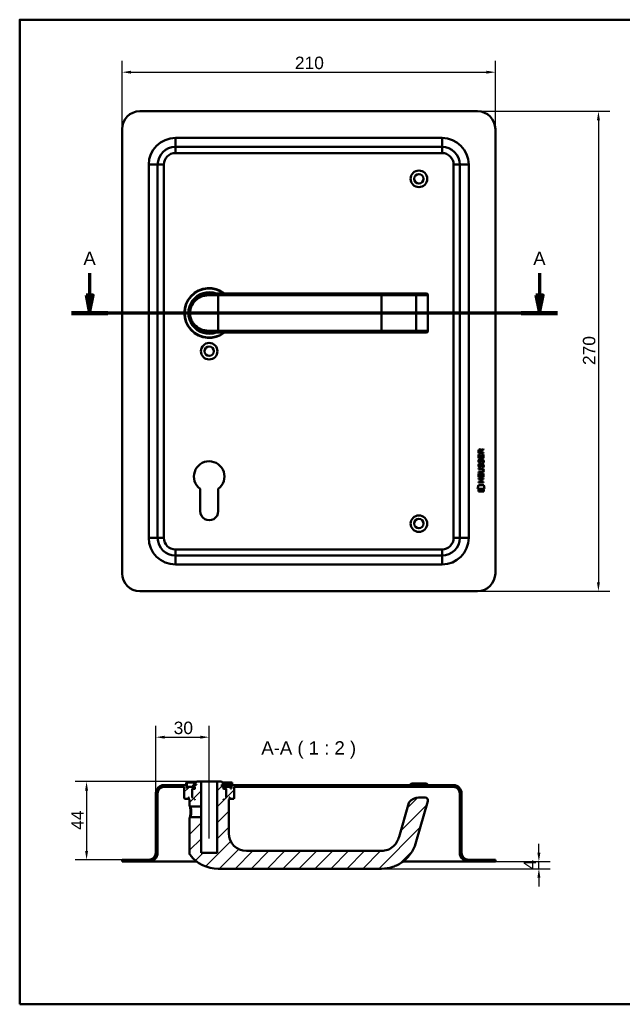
# Model space of a CAD drawing. Header units: millimetres. Extents: x 20 to 833, y 20 to 574.
# Tile 1 of 4: x 20 to 359, y 20 to 574. Entities that reach past the tile are written whole.
import ezdxf

# ---------------------------------------------------------------- set-up
doc = ezdxf.new("R2010")
doc.units = ezdxf.units.MM
doc.header["$LTSCALE"] = 2
for name, color, linetype, lineweight in [('Bemaßungen(DIN)', 7, 'Continuous', 25), ('Mittellinie(DIN)', 7, 'Continuous', 25), ('Schnittansichtslinien(DIN)', 7, 'Continuous', 70), ('Sichtbare Kanten(DIN)', 7, 'Continuous', 50), ('Sichtbare tangentiale Kanten(DIN)', 7, 'Continuous', 50), ('Skizziergeometrie(DIN)', 7, 'Continuous', 50), ('Symbole(DIN)', 7, 'Continuous', 25)]:
    doc.layers.add(name, color=color, linetype=linetype, lineweight=lineweight)
doc.layers.add('Schraffur', color=179, linetype='Continuous', lineweight=9, true_color=0x1e1e47)
doc.styles.add('Aktuell-DINGroßer Text', font='arial.ttf')
doc.styles.add('STANDARD-DIN~0', font='arial.ttf')
doc.dimstyles.new('CAD-LAN', dxfattribs={"dimscale": 2, "dimtxt": 3.5, "dimasz": 2.5, "dimexe": 3.175, "dimexo": 0, "dimgap": 0.8, "dimtad": 1, "dimrnd": 1e-08, "dimtxsty": 'STANDARD-DIN~0', "dimcen": 0.09, "dimdle": 10, "dimclrd": 250, "dimclre": 250, "dimclrt": 250, "dimadec": 0, "dimazin": 2, "dimtfac": 1, "dimtmove": 0, "dimatfit": 3, "dimfxl": 1, "dimtolj": 1, "dimtzin": 0, "dimlwd": 25, "dimlwe": 25, "dimarcsym": 0})

# ---------------------------------------------------------------- blocks, each defined once
blk = doc.blocks.new('Ränder Standardrahmen')
at = {"layer": 'Skizziergeometrie(DIN)', "flags": 128}
blk.add_lwpolyline([(10, 10), (10, 287), (410, 287), (410, 10), (10, 10)], dxfattribs=at)
blk = doc.blocks.new('*D20')
at = {"layer": 'Bemaßungen(DIN)', "color": 250, "linetype": 'Continuous', "lineweight": 25, "true_color": 0x3f3f3f, "transparency": 16777216}
for p, q in [((77.63, 512.46), (77.63, 550.81)), ((287.63, 512.46), (287.63, 550.81)), ((82.63, 544.46), (282.63, 544.46))]:
    blk.add_line(p, q, dxfattribs=at)
at = {"layer": 'Bemaßungen(DIN)', "color": 250, "linetype": 'Continuous', "true_color": 0x3f3f3f, "transparency": 16777216}
for points in [[(82.63, 545.29), (82.63, 543.63), (77.63, 544.46)], [(282.63, 545.29), (282.63, 543.63), (287.63, 544.46)]]:
    blk.add_solid(points, dxfattribs=at)
at = {"layer": 'Defpoints', "color": 0, "linetype": 'Continuous', "transparency": 16777216}
for p in [(287.63, 544.46), (77.63, 512.46), (287.63, 512.46)]:
    blk.add_point(p, dxfattribs=at)
at = {"layer": 'Bemaßungen(DIN)', "color": 250, "linetype": 'Continuous', "lineweight": 25, "true_color": 0x3f3f3f, "transparency": 16777216, "insert": (174.84, 553.21), "char_height": 7, "attachment_point": 1, "style": 'STANDARD-DIN~0'}
blk.add_mtext('\\A1;210', dxfattribs=at)
blk = doc.blocks.new('*D21')
at = {"layer": 'Bemaßungen(DIN)', "color": 250, "linetype": 'Continuous', "lineweight": 25, "true_color": 0x3f3f3f, "transparency": 16777216}
for p, q in [((277.63, 522.46), (351.98, 522.46)), ((345.63, 517.46), (345.63, 257.46)), ((277.63, 252.46), (351.98, 252.46))]:
    blk.add_line(p, q, dxfattribs=at)
at = {"layer": 'Bemaßungen(DIN)', "color": 250, "linetype": 'Continuous', "true_color": 0x3f3f3f, "transparency": 16777216}
for points in [[(344.79, 517.46), (346.46, 517.46), (345.63, 522.46)], [(344.79, 257.46), (346.46, 257.46), (345.63, 252.46)]]:
    blk.add_solid(points, dxfattribs=at)
at = {"layer": 'Defpoints', "color": 0, "linetype": 'Continuous', "transparency": 16777216}
for p in [(277.63, 522.46), (277.63, 252.46), (345.63, 252.46)]:
    blk.add_point(p, dxfattribs=at)
at = {"layer": 'Bemaßungen(DIN)', "color": 250, "linetype": 'Continuous', "lineweight": 25, "true_color": 0x3f3f3f, "transparency": 16777216, "insert": (336.88, 379.68), "char_height": 7, "attachment_point": 1, "rotation": 90, "style": 'STANDARD-DIN~0'}
blk.add_mtext('\\A1;270', dxfattribs=at)
blk = doc.blocks.new('2DTransSchnitt0')
at = {"layer": 'Schnittansichtslinien(DIN)', "linetype": 'Continuous'}
for p, q in [((29.67, 215.71), (29.67, 209.48)), ((156.22, 215.71), (156.22, 209.48)), ((28.67, 209.48), (29.67, 204.48)), ((30.67, 209.48), (28.67, 209.48)), ((29.67, 209.48), (29.67, 204.48)), ((29.67, 204.48), (30.67, 209.48)), ((155.22, 209.48), (156.22, 204.48)), ((157.22, 209.48), (155.22, 209.48)), ((156.22, 209.48), (156.22, 204.48)), ((156.22, 204.48), (157.22, 209.48)), ((161.33, 204.48), (24.56, 204.48))]:
    blk.add_line(p, q, dxfattribs=at)
at = {"layer": 'Schnittansichtslinien(DIN)', "linetype": 'Continuous', "lineweight": 140}
for p, q in [((34.78, 204.48), (24.56, 204.48)), ((161.33, 204.48), (151.11, 204.48))]:
    blk.add_line(p, q, dxfattribs=at)
at = {"layer": 'Schnittansichtslinien(DIN)', "linetype": 'Continuous', "flags": 128}
for points in [[(28.67, 209.48), (29.67, 204.48), (30.67, 209.48), (28.67, 209.48)], [(155.22, 209.48), (156.22, 204.48), (157.22, 209.48), (155.22, 209.48)]]:
    blk.add_lwpolyline(points, dxfattribs=at)
at = {"layer": 'Schnittansichtslinien(DIN)'}
for points in [[(28.67, 209.48), (29.67, 204.48), (30.67, 209.48), (28.67, 209.48)], [(155.22, 209.48), (156.22, 204.48), (157.22, 209.48), (155.22, 209.48)]]:
    blk.add_solid(points, dxfattribs=at)
at = {"layer": 'Schnittansichtslinien(DIN)', "char_height": 3.73, "attachment_point": 7, "style": 'Aktuell-DINGroßer Text'}
for insert in [(27.92, 217.98), (154.47, 217.98)]:
    blk.add_mtext('A', dxfattribs=dict(at, insert=insert))
blk = doc.blocks.new('*D23')
at = {"layer": 'Bemaßungen(DIN)', "color": 250, "linetype": 'Continuous', "lineweight": 25, "true_color": 0x3f3f3f, "transparency": 16777216}
for p, q in [((96.63, 138.8), (96.63, 176.65)), ((126.63, 150.3), (126.63, 176.65)), ((101.63, 170.3), (121.63, 170.3))]:
    blk.add_line(p, q, dxfattribs=at)
at = {"layer": 'Bemaßungen(DIN)', "color": 250, "linetype": 'Continuous', "true_color": 0x3f3f3f, "transparency": 16777216}
for points in [[(101.63, 171.14), (101.63, 169.47), (96.63, 170.3)], [(121.63, 171.14), (121.63, 169.47), (126.63, 170.3)]]:
    blk.add_solid(points, dxfattribs=at)
at = {"layer": 'Defpoints', "color": 0, "linetype": 'Continuous', "transparency": 16777216}
for p in [(126.63, 170.3), (126.63, 150.3), (96.63, 138.8)]:
    blk.add_point(p, dxfattribs=at)
at = {"layer": 'Bemaßungen(DIN)', "color": 250, "linetype": 'Continuous', "lineweight": 25, "true_color": 0x3f3f3f, "transparency": 16777216, "insert": (106.63, 179.05), "char_height": 7, "attachment_point": 1, "style": 'STANDARD-DIN~0'}
blk.add_mtext('\\A1;30', dxfattribs=at)
blk = doc.blocks.new('*D24')
at = {"layer": 'Bemaßungen(DIN)', "color": 250, "linetype": 'Continuous', "lineweight": 25, "true_color": 0x3f3f3f, "transparency": 16777216}
for p, q in [((119.63, 145.3), (51.28, 145.3)), ((57.63, 140.3), (57.63, 106.3)), ((77.63, 101.3), (51.28, 101.3))]:
    blk.add_line(p, q, dxfattribs=at)
at = {"layer": 'Bemaßungen(DIN)', "color": 250, "linetype": 'Continuous', "true_color": 0x3f3f3f, "transparency": 16777216}
for points in [[(56.79, 140.3), (58.46, 140.3), (57.63, 145.3)], [(56.79, 106.3), (58.46, 106.3), (57.63, 101.3)]]:
    blk.add_solid(points, dxfattribs=at)
at = {"layer": 'Defpoints', "color": 0, "linetype": 'Continuous', "transparency": 16777216}
for p in [(119.63, 145.3), (57.63, 101.3), (77.63, 101.3)]:
    blk.add_point(p, dxfattribs=at)
at = {"layer": 'Bemaßungen(DIN)', "color": 250, "linetype": 'Continuous', "lineweight": 25, "true_color": 0x3f3f3f, "transparency": 16777216, "insert": (49.03, 118.16), "char_height": 7, "attachment_point": 1, "rotation": 90, "style": 'STANDARD-DIN~0'}
blk.add_mtext('\\A1;44', dxfattribs=at)
blk = doc.blocks.new('*D25')
at = {"layer": 'Bemaßungen(DIN)', "color": 250, "linetype": 'Continuous', "lineweight": 25, "true_color": 0x3f3f3f, "transparency": 16777216}
for p, q in [((312.13, 105.3), (312.13, 110.3)), ((287.63, 100.3), (318.48, 100.3)), ((312.13, 96.3), (312.13, 100.3)), ((223.63, 96.3), (318.48, 96.3)), ((312.13, 91.3), (312.13, 86.3))]:
    blk.add_line(p, q, dxfattribs=at)
at = {"layer": 'Bemaßungen(DIN)', "color": 250, "linetype": 'Continuous', "true_color": 0x3f3f3f, "transparency": 16777216}
for points in [[(311.29, 105.3), (312.96, 105.3), (312.13, 100.3)], [(311.29, 91.3), (312.96, 91.3), (312.13, 96.3)]]:
    blk.add_solid(points, dxfattribs=at)
at = {"layer": 'Defpoints', "color": 0, "linetype": 'Continuous', "transparency": 16777216}
for p in [(287.63, 100.3), (312.13, 100.3), (223.63, 96.3)]:
    blk.add_point(p, dxfattribs=at)
at = {"layer": 'Bemaßungen(DIN)', "color": 250, "linetype": 'Continuous', "lineweight": 25, "true_color": 0x3f3f3f, "transparency": 16777216, "insert": (303.53, 95.88), "char_height": 7, "attachment_point": 1, "rotation": 90, "style": 'STANDARD-DIN~0'}
blk.add_mtext('\\A1;4', dxfattribs=at)

msp = doc.modelspace()

# ---------------------------------------------------------------- hatches: boundary and pattern name
at = {"layer": 'Schraffur'}
h = msp.add_hatch(dxfattribs=at)
h.set_pattern_fill('ANSI31', color=256, scale=50.8, style=0)
h.set_pattern_definition([(45, (0, 0), (-4.49013, 4.49013), [])])
edge = h.paths.add_edge_path()
edge.add_spline(control_points=[(115.997, 125.302), (115.935, 125.242), (115.873, 125.182), (115.749, 125.062), (115.687, 125.002), (115.625, 124.942)], knot_values=[-0.0518022, -0.0518022, -0.0518022, -0.0518022, -0.0259877, -0.0259877, 0, 0, 0, 0], degree=3, periodic=0)
edge.add_line((115.625, 124.942), (115.625, 104.642))
edge.add_spline(control_points=[(115.625, 104.642), (115.624, 104.559), (115.634, 104.445), (115.714, 104.214), (115.767, 104.116), (115.834, 104.028)], knot_values=[-0.0734722, -0.0734722, -0.0734722, -0.0734722, -0.033046, -0.033046, 0, 0, 0, 0], degree=3, periodic=0)
edge.add_ellipse((131.625, 116.302), major_axis=(-15.791, -12.274), ratio=1, start_angle=0, end_angle=52.14325)
edge.add_line((131.625, 96.302), (223.625, 96.302))
edge.add_spline(control_points=[(223.625, 96.302), (225.74, 96.302), (227.852, 96.646), (231.872, 97.964), (233.767, 98.935), (237.756, 101.87), (239.49, 103.891), (242.106, 108.223), (242.613, 109.961), (243.064, 111.534)], knot_values=[-1.628273, -1.628273, -1.628273, -1.628273, -1.286858, -1.286858, -0.9452926, -0.9452926, -0.491057, -0.491057, 0, 0, 0, 0], degree=3, periodic=0)
edge.add_line((243.064, 111.534), (249.617, 134.389))
edge.add_ellipse((248.176, 134.802), major_axis=(1.442, -0.413), ratio=1, start_angle=0, end_angle=106)
edge.add_line((248.176, 136.302), (244.472, 136.302))
edge.add_ellipse((244.472, 129.302), major_axis=(0, 7), ratio=1, start_angle=0, end_angle=48.30264)
edge.add_ellipse((240.365, 132.961), major_axis=(-1.12, 0.998), ratio=1, start_angle=0, end_angle=25.69736)
edge.add_line((238.924, 133.374), (233.451, 114.291))
edge.add_spline(control_points=[(233.451, 114.291), (233.167, 113.298), (232.792, 112.323), (231.973, 110.884), (231.377, 109.951), (229.431, 108.146), (228.349, 107.451), (225.943, 106.496), (224.717, 106.302), (223.625, 106.302)], knot_values=[-1.5570511, -1.5570511, -1.5570511, -1.5570511, -0.9847975, -0.9847975, -0.6392632, -0.6392632, -0.3276597, -0.3276597, 0, 0, 0, 0], degree=3, periodic=0)
edge.add_line((223.625, 106.302), (147.625, 106.302))
edge.add_ellipse((147.625, 116.302), major_axis=(0, -10), ratio=1, start_angle=270, end_angle=360, ccw=False)
edge.add_line((137.625, 116.302), (137.625, 135.302))
edge.add_line((137.625, 135.302), (137.925, 135.302))
edge.add_line((137.925, 135.302), (138.125, 135.502))
edge.add_line((138.125, 135.502), (138.125, 136.102))
edge.add_line((138.125, 136.102), (137.925, 136.302))
edge.add_line((137.925, 136.302), (138.225, 136.302))
edge.add_line((138.225, 136.302), (138.225, 135.802))
edge.add_line((138.225, 135.802), (138.325, 135.702))
edge.add_line((138.325, 135.702), (140.425, 135.702))
edge.add_line((140.425, 135.702), (140.625, 135.902))
edge.add_line((140.625, 135.902), (140.625, 142.302))
edge.add_line((140.625, 142.302), (264.125, 142.302))
edge.add_ellipse((264.125, 138.802), major_axis=(0, 3.5), ratio=1, start_angle=270, end_angle=360, ccw=False)
edge.add_line((267.625, 138.802), (267.625, 105.302))
edge.add_ellipse((272.625, 105.302), major_axis=(-5, 0), ratio=1, start_angle=0, end_angle=90)
edge.add_line((272.625, 100.302), (287.625, 100.302))
edge.add_line((287.625, 100.302), (287.625, 101.302))
edge.add_line((287.625, 101.302), (272.625, 101.302))
edge.add_ellipse((272.625, 105.302), major_axis=(0, -4), ratio=1, start_angle=270, end_angle=360, ccw=False)
edge.add_line((268.625, 105.302), (268.625, 138.802))
edge.add_ellipse((264.125, 138.802), major_axis=(4.5, 0), ratio=1, start_angle=0, end_angle=90)
edge.add_line((264.125, 143.302), (139.625, 143.302))
edge.add_line((139.625, 143.302), (139.625, 144.802))
edge.add_line((139.625, 144.802), (139.125, 144.802))
edge.add_line((139.125, 144.802), (139.125, 141.502))
edge.add_line((139.125, 141.502), (138.625, 141.502))
edge.add_line((138.625, 141.502), (138.625, 142.302))
edge.add_line((138.625, 142.302), (135.625, 142.302))
edge.add_line((135.625, 142.302), (135.625, 141.502))
edge.add_line((135.625, 141.502), (136.375, 141.502))
edge.add_line((136.375, 141.502), (136.175, 141.302))
edge.add_line((136.175, 141.302), (136.175, 136.502))
edge.add_line((136.175, 136.502), (136.375, 136.302))
edge.add_line((136.375, 136.302), (136.125, 136.302))
edge.add_line((136.125, 136.302), (136.125, 141.102))
edge.add_line((136.125, 141.102), (135.925, 141.302))
edge.add_line((135.925, 141.302), (134.825, 141.302))
edge.add_line((134.825, 141.302), (134.625, 141.102))
edge.add_line((134.625, 141.102), (134.625, 142.502))
edge.add_line((134.625, 142.502), (133.725, 142.502))
edge.add_line((133.725, 142.502), (133.725, 143.602))
edge.add_line((133.725, 143.602), (134.625, 143.602))
edge.add_line((134.625, 143.602), (134.625, 144.302))
edge.add_line((134.625, 144.302), (133.625, 145.302))
edge.add_line((133.625, 145.302), (131.125, 145.302))
edge.add_line((131.125, 145.302), (131.125, 105.302))
edge.add_line((131.125, 105.302), (122.125, 105.302))
edge.add_line((122.125, 105.302), (122.125, 125.302))
edge.add_line((122.125, 125.302), (115.997, 125.302))
h.paths.add_polyline_path([(134.825, 135.302), (134.625, 135.302), (134.625, 135.502)], flags=0)
edge = h.paths.add_edge_path()
edge.add_spline(control_points=[(115.625, 131.663), (115.688, 131.603), (115.75, 131.542), (115.874, 131.422), (115.936, 131.362), (115.998, 131.302)], knot_values=[-0.0519736, -0.0519736, -0.0519736, -0.0519736, -0.0259868, -0.0259868, -0.0001654, -0.0001654, -0.0001654, -0.0001654], degree=3, periodic=0)
edge.add_line((115.998, 131.302), (122.125, 131.302))
edge.add_line((122.125, 131.302), (122.125, 145.302))
edge.add_line((122.125, 145.302), (119.625, 145.302))
edge.add_line((119.625, 145.302), (118.625, 144.302))
edge.add_line((118.625, 144.302), (118.625, 143.602))
edge.add_line((118.625, 143.602), (119.525, 143.602))
edge.add_line((119.525, 143.602), (119.525, 143.402))
edge.add_line((119.525, 143.402), (117.609, 143.402))
edge.add_line((117.609, 143.402), (117.609, 142.502))
edge.add_line((117.609, 142.502), (118.625, 142.502))
edge.add_line((118.625, 142.502), (118.625, 141.102))
edge.add_line((118.625, 141.102), (118.425, 141.302))
edge.add_line((118.425, 141.302), (117.325, 141.302))
edge.add_line((117.325, 141.302), (117.125, 141.102))
edge.add_line((117.125, 141.102), (117.125, 136.302))
edge.add_line((117.125, 136.302), (116.875, 136.302))
edge.add_line((116.875, 136.302), (117.075, 136.502))
edge.add_line((117.075, 136.502), (117.075, 141.302))
edge.add_line((117.075, 141.302), (116.875, 141.502))
edge.add_line((116.875, 141.502), (117.625, 141.502))
edge.add_line((117.625, 141.502), (117.625, 142.302))
edge.add_line((117.625, 142.302), (114.625, 142.302))
edge.add_line((114.625, 142.302), (114.625, 141.502))
edge.add_line((114.625, 141.502), (114.125, 141.502))
edge.add_line((114.125, 141.502), (114.125, 144.802))
edge.add_line((114.125, 144.802), (113.625, 144.802))
edge.add_line((113.625, 144.802), (113.625, 143.302))
edge.add_line((113.625, 143.302), (101.125, 143.302))
edge.add_ellipse((101.125, 138.802), major_axis=(0, 4.5), ratio=1, start_angle=0, end_angle=90)
edge.add_line((96.625, 138.802), (96.625, 105.302))
edge.add_ellipse((92.625, 105.302), major_axis=(4, 0), ratio=1, start_angle=270, end_angle=360, ccw=False)
edge.add_line((92.625, 101.302), (77.625, 101.302))
edge.add_line((77.625, 101.302), (77.625, 100.302))
edge.add_line((77.625, 100.302), (92.625, 100.302))
edge.add_ellipse((92.625, 105.302), major_axis=(0, -5), ratio=1, start_angle=0, end_angle=90)
edge.add_line((97.625, 105.302), (97.625, 138.802))
edge.add_ellipse((101.125, 138.802), major_axis=(-3.5, 0), ratio=1, start_angle=270, end_angle=360, ccw=False)
edge.add_line((101.125, 142.302), (112.625, 142.302))
edge.add_line((112.625, 142.302), (112.625, 135.902))
edge.add_line((112.625, 135.902), (112.825, 135.702))
edge.add_line((112.825, 135.702), (114.925, 135.702))
edge.add_line((114.925, 135.702), (115.025, 135.802))
edge.add_line((115.025, 135.802), (115.025, 136.302))
edge.add_line((115.025, 136.302), (115.325, 136.302))
edge.add_line((115.325, 136.302), (115.125, 136.102))
edge.add_line((115.125, 136.102), (115.125, 135.502))
edge.add_line((115.125, 135.502), (115.325, 135.302))
edge.add_line((115.325, 135.302), (115.625, 135.302))
edge.add_line((115.625, 135.302), (115.625, 131.663))
h.paths.add_polyline_path([(118.625, 135.302), (118.425, 135.302), (118.625, 135.502)], flags=0)

# ---------------------------------------------------------------- linework, layer by layer
at = {"layer": 'Mittellinie(DIN)', "linetype": 'Continuous'}
msp.add_line((126.625, 113.302), (126.625, 150.302), dxfattribs=at)
at = {"layer": 'Sichtbare Kanten(DIN)'}
for p, q in [((277.625, 522.461), (87.625, 522.461)), ((77.625, 512.461), (77.625, 262.461)), ((287.625, 262.461), (287.625, 512.461)), ((257.625, 502.461), (107.625, 502.461)), ((97.625, 492.461), (97.625, 282.461)), ((267.625, 282.461), (267.625, 492.461)), ((126.625, 419.961), (131.625, 419.961)), ((223.625, 419.961), (131.625, 419.961)), ((242.103, 419.961), (223.625, 419.961)), ((248.656, 419.961), (242.103, 419.961)), ((248.656, 419.961), (248.676, 419.961)), ((249.676, 398.961), (249.676, 418.961)), ((131.625, 397.961), (126.625, 397.961)), ((131.625, 397.961), (223.625, 397.961)), ((223.625, 397.961), (242.103, 397.961)), ((242.103, 397.961), (248.656, 397.961)), ((242.186, 397.965), (242.186, 397.965)), ((248.676, 397.961), (248.656, 397.961)), ((279.84, 331.729), (281.035, 332.521)), ((281.035, 332.521), (281.035, 332.087)), ((278.178, 330.097), (278.178, 331.41)), ((281.037, 330.099), (278.178, 330.097)), ((278.18, 327.367), (278.179, 329.371)), ((278.179, 329.371), (278.527, 329.371)), ((281.039, 327.369), (278.18, 327.367)), ((278.527, 331.367), (278.527, 330.479)), ((278.527, 330.479), (279.545, 330.48)), ((278.527, 329.371), (278.528, 327.744)), ((278.528, 327.744), (279.423, 327.745)), ((279.423, 327.745), (279.422, 329.192)), ((279.422, 329.192), (279.77, 329.192)), ((279.545, 330.48), (279.544, 331.368)), ((279.77, 329.192), (279.771, 327.745)), ((279.771, 327.745), (280.69, 327.746)), ((281.035, 332.087), (279.894, 331.33)), ((279.894, 331.33), (279.895, 330.48)), ((279.895, 330.48), (281.036, 330.481)), ((280.689, 329.393), (281.037, 329.393)), ((280.69, 327.746), (280.689, 329.393)), ((281.036, 330.481), (281.037, 330.099)), ((281.037, 329.393), (281.039, 327.369)), ((278.185, 321.516), (279.831, 321.517)), ((278.185, 321.139), (278.185, 321.516)), ((278.353, 326.593), (278.692, 326.493)), ((278.355, 324.047), (278.694, 323.947)), ((278.552, 325.262), (278.559, 325.245)), ((278.554, 322.715), (278.561, 322.698)), ((279.236, 325.165), (279.246, 325.182)), ((279.238, 322.619), (279.249, 322.635)), ((280.282, 326.293), (280.27, 326.293)), ((280.284, 323.747), (280.273, 323.747)), ((279.855, 321.14), (278.185, 321.139)), ((278.186, 319.581), (279.856, 319.583)), ((278.187, 319.204), (278.186, 319.581)), ((279.832, 319.206), (278.187, 319.204)), ((278.189, 316.629), (278.187, 318.633)), ((278.187, 318.633), (278.536, 318.633)), ((278.188, 315.836), (281.047, 315.838)), ((278.188, 315.458), (278.188, 315.836)), ((281.047, 316.631), (278.189, 316.629)), ((278.536, 318.633), (278.537, 317.006)), ((278.537, 317.006), (279.431, 317.007)), ((279.431, 317.007), (279.43, 318.454)), ((279.43, 318.454), (279.779, 318.454)), ((279.779, 318.454), (279.78, 317.007)), ((279.78, 317.007), (280.698, 317.008)), ((280.697, 318.655), (281.046, 318.656)), ((280.698, 317.008), (280.697, 318.655)), ((280.736, 320.357), (280.736, 320.366)), ((281.046, 318.656), (281.047, 316.631)), ((281.047, 315.838), (281.047, 315.461)), ((277.664, 309.946), (278.12, 312.079)), ((278.12, 312.079), (281.126, 312.082)), ((279.431, 315.459), (278.188, 315.458)), ((278.19, 313.901), (279.433, 313.902)), ((278.19, 313.524), (278.19, 313.901)), ((281.048, 313.526), (278.19, 313.524)), ((279.433, 313.902), (279.431, 315.459)), ((281.047, 315.461), (279.788, 315.46)), ((279.788, 315.46), (279.789, 313.902)), ((279.789, 313.902), (281.048, 313.903)), ((281.048, 313.903), (281.048, 313.526)), ((281.126, 312.082), (281.58, 309.949)), ((121.525, 297.446), (121.545, 310.022)), ((131.683, 310.005), (131.725, 297.455)), ((281.58, 309.949), (277.664, 309.946)), ((278.124, 309.661), (281.121, 309.663)), ((278.125, 308.519), (278.124, 309.661)), ((281.122, 308.521), (278.125, 308.519)), ((281.121, 309.663), (281.122, 308.521)), ((107.625, 272.461), (257.625, 272.461)), ((87.625, 252.461), (277.625, 252.461)), ((114.125, 144.802), (113.625, 144.802)), ((113.625, 144.802), (113.625, 143.302)), ((114.125, 141.502), (114.125, 144.802)), ((114.125, 144.802), (119.125, 144.802)), ((119.625, 145.302), (118.625, 144.302)), ((118.625, 144.302), (118.625, 143.602)), ((122.125, 145.302), (119.625, 145.302)), ((122.125, 131.302), (122.125, 145.302)), ((122.125, 145.302), (131.125, 145.302)), ((133.625, 145.302), (131.125, 145.302)), ((131.125, 145.302), (131.125, 105.302)), ((134.625, 144.302), (133.625, 145.302)), ((134.125, 144.802), (139.125, 144.802)), ((134.625, 143.602), (134.625, 144.302)), ((139.625, 144.802), (139.125, 144.802)), ((139.125, 144.802), (139.125, 141.502)), ((139.625, 143.302), (139.625, 144.802)), ((240.375, 144.302), (239.375, 143.302)), ((240.375, 144.302), (248.875, 144.302)), ((248.875, 144.302), (249.875, 143.302)), ((96.625, 138.802), (96.625, 105.302)), ((97.625, 105.302), (97.625, 138.802)), ((113.625, 143.302), (101.125, 143.302)), ((101.125, 142.302), (112.625, 142.302)), ((112.625, 142.302), (112.625, 135.902)), ((114.625, 141.502), (114.125, 141.502)), ((117.625, 142.302), (114.625, 142.302)), ((114.625, 142.302), (114.625, 141.502)), ((117.075, 141.302), (116.875, 141.502)), ((116.875, 141.502), (117.625, 141.502)), ((117.075, 136.502), (117.075, 141.302)), ((117.075, 141.302), (117.325, 141.302)), ((117.325, 141.302), (117.125, 141.102)), ((117.125, 141.102), (117.125, 136.302)), ((118.425, 141.302), (117.325, 141.302)), ((119.525, 143.402), (117.609, 143.402)), ((117.609, 143.402), (117.609, 142.502)), ((117.609, 142.502), (118.625, 142.502)), ((117.625, 141.502), (117.625, 142.302)), ((117.625, 142.302), (118.625, 142.302)), ((118.625, 141.502), (117.625, 141.502)), ((118.625, 141.102), (118.425, 141.302)), ((118.625, 141.302), (118.425, 141.302)), ((118.625, 143.602), (119.525, 143.602)), ((118.625, 142.502), (118.625, 141.102)), ((119.525, 143.602), (119.525, 143.402)), ((133.725, 142.502), (133.725, 143.602)), ((133.725, 143.602), (134.625, 143.602)), ((134.883, 143.402), (133.725, 143.402)), ((134.625, 142.502), (133.725, 142.502)), ((134.625, 141.102), (134.625, 142.502)), ((134.625, 142.502), (134.883, 142.502)), ((134.625, 142.302), (135.625, 142.302)), ((135.625, 141.502), (134.625, 141.502)), ((134.825, 141.302), (134.625, 141.102)), ((134.825, 141.302), (134.625, 141.302)), ((135.925, 141.302), (134.825, 141.302)), ((138.583, 143.402), (134.883, 143.402)), ((134.883, 143.402), (134.883, 142.502)), ((134.883, 142.502), (138.583, 142.502)), ((138.625, 142.302), (135.625, 142.302)), ((135.625, 142.302), (135.625, 141.502)), ((135.625, 141.502), (136.375, 141.502)), ((136.125, 141.102), (135.925, 141.302)), ((135.925, 141.302), (136.175, 141.302)), ((136.125, 136.302), (136.125, 141.102)), ((136.375, 141.502), (136.175, 141.302)), ((136.175, 141.302), (136.175, 136.502)), ((138.583, 143.402), (138.583, 142.502)), ((138.625, 141.502), (138.625, 142.302)), ((139.125, 141.502), (138.625, 141.502)), ((264.125, 143.302), (139.625, 143.302)), ((140.625, 135.902), (140.625, 142.302)), ((140.625, 142.302), (264.125, 142.302)), ((267.625, 138.802), (267.625, 105.302)), ((268.625, 105.302), (268.625, 138.802)), ((112.625, 135.902), (112.825, 135.702)), ((112.825, 135.702), (114.925, 135.702)), ((114.925, 135.702), (115.025, 135.802)), ((114.925, 135.702), (115.125, 135.702)), ((115.025, 135.802), (115.025, 136.302)), ((115.025, 136.302), (115.325, 136.302)), ((115.125, 135.802), (115.025, 135.802)), ((115.325, 136.302), (115.125, 136.102)), ((115.125, 136.102), (115.125, 135.502)), ((115.125, 135.502), (115.325, 135.302)), ((115.325, 135.302), (115.625, 135.302)), ((115.625, 135.302), (115.625, 131.663)), ((116.875, 136.302), (117.075, 136.502)), ((117.125, 136.302), (116.875, 136.302)), ((117.125, 136.502), (117.075, 136.502)), ((118.425, 135.302), (118.625, 135.502)), ((118.625, 135.302), (118.425, 135.302)), ((118.625, 135.502), (118.625, 135.302)), ((134.625, 135.302), (134.625, 135.502)), ((134.625, 135.502), (134.825, 135.302)), ((134.825, 135.302), (134.625, 135.302)), ((136.175, 136.502), (136.125, 136.502)), ((136.375, 136.302), (136.125, 136.302)), ((136.175, 136.502), (136.375, 136.302)), ((137.625, 116.302), (137.625, 135.302)), ((137.625, 135.302), (137.925, 135.302)), ((138.125, 136.102), (137.925, 136.302)), ((137.925, 136.302), (138.225, 136.302)), ((137.925, 135.302), (138.125, 135.502)), ((138.125, 135.502), (138.125, 136.102)), ((138.225, 135.802), (138.125, 135.802)), ((138.125, 135.702), (138.325, 135.702)), ((138.225, 136.302), (138.225, 135.802)), ((138.225, 135.802), (138.325, 135.702)), ((138.325, 135.702), (140.425, 135.702)), ((140.425, 135.702), (140.625, 135.902)), ((238.924, 133.374), (233.451, 114.291)), ((243.064, 111.534), (249.617, 134.389)), ((248.176, 136.302), (244.472, 136.302)), ((115.626, 131.663), (115.998, 131.302)), ((115.998, 131.302), (122.125, 131.302)), ((122.125, 131.302), (122.125, 125.302)), ((115.997, 125.302), (115.625, 124.942)), ((115.625, 124.942), (115.625, 104.642)), ((122.125, 125.302), (115.997, 125.302)), ((122.125, 105.302), (122.125, 125.302)), ((131.125, 105.302), (122.125, 105.302)), ((223.625, 106.302), (147.625, 106.302)), ((92.625, 101.302), (77.625, 101.302)), ((77.625, 101.302), (77.625, 100.302)), ((77.625, 100.302), (92.625, 100.302)), ((92.625, 100.302), (107.625, 100.302)), ((119.625, 100.302), (107.625, 100.302)), ((257.625, 100.302), (235.624, 100.302)), ((257.625, 100.302), (272.625, 100.302)), ((287.625, 101.302), (272.625, 101.302)), ((272.625, 100.302), (287.625, 100.302)), ((287.625, 100.302), (287.625, 101.302)), ((131.625, 96.302), (223.625, 96.302))]:
    msp.add_line(p, q, dxfattribs=at)
for centre, radius in [((244.625, 484.461), 4.65), ((244.625, 484.461), 2.65), ((126.625, 387.461), 4.65), ((126.625, 387.461), 2.65), ((244.625, 290.461), 4.65), ((244.625, 290.461), 2.65)]:
    msp.add_circle(centre, radius, dxfattribs=at)
for centre, radius, start, end in [((87.625, 512.461), 10, 90, 180), ((277.625, 512.461), 10, 0, 90), ((107.625, 492.461), 10, 90, 180), ((257.625, 492.461), 10, 0, 90), ((126.625, 408.961), 14, 51.78679, 308.21321), ((126.625, 408.961), 13.8, 52.8542, 307.1458), ((126.625, 408.961), 11.7, 70.08028, 289.91972), ((126.625, 408.961), 11.6, 71.49137, 288.50863), ((126.625, 408.961), 11.5, 73.04257, 286.95743), ((126.625, 408.961), 11.3, 76.76803, 283.23197), ((248.676, 418.961), 1, 0, 90), ((248.676, 398.961), 1, 270, 0), ((126.625, 316.961), 8.6, 306.01959, 233.79375), ((126.625, 297.438), 5.1, 179.90875, 0.19467), ((107.625, 282.461), 10, 180, 270), ((257.625, 282.461), 10, 270, 0), ((87.625, 262.461), 10, 180, 270), ((277.625, 262.461), 10, 270, 0), ((101.125, 138.802), 4.5, 90, 180), ((101.125, 138.802), 3.5, 90, 180), ((264.125, 138.802), 4.5, 0, 90), ((264.125, 138.802), 3.5, 0, 90), ((240.365, 132.961), 1.5, 138.30264, 164), ((244.472, 129.302), 7, 90, 138.30264), ((248.176, 134.802), 1.5, 344, 90), ((147.625, 116.302), 10, 180, 270), ((92.625, 105.302), 4, 270, 0), ((92.625, 105.302), 5, 270, 0), ((272.625, 105.302), 5, 180, 270), ((272.625, 105.302), 4, 180, 270), ((131.625, 116.302), 20, 217.85675, 270)]:
    msp.add_arc(centre, radius, start, end, dxfattribs=at)
for centre, major_axis, ratio, start_param, end_param in [((279.706, 330.596), (0.979, -1.273), 0.5180415, 2.7627686, 3.7355131), ((278.314, 330.513), (1.239, 1.642), 0.5994938, 5.878165, 6.7089725), ((279.813, 328.374), (-1.098, -3.298), 0.2312948, 5.9540546, 6.015014), ((279.9, 326.075), (-1.186, -3.542), 0.2215161, 5.9678979, 6.0270389), ((279.296, 326.057), (-0.573, -1.005), 0.5438409, 5.8950231, 6.3553168), ((279.305, 323.519), (-0.581, -1.013), 0.541605, 5.8985019, 6.3563332), ((279.177, 325.19), (-0.098, -0.14), 0.3641716, 1.3429, 1.6509781), ((279.179, 322.643), (-0.098, -0.14), 0.3641716, 1.3429, 1.6509781), ((276.017, 316.838), (4.807, 4.32), 0.3742661, 5.9599282, 6.6783921), ((279.625, 324.605), (-0.837, -1.644), 0.4591024, 2.8345951, 3.3559829), ((279.629, 322.061), (-0.835, -1.642), 0.4594521, 2.8344186, 3.3561114), ((276.01, 323.882), (4.815, -4.315), 0.3742014, 5.888113, 6.6064523), ((257.271, 340.156), (23.299, -20.324), 0.1371339, 6.127502, 6.402435)]:
    msp.add_ellipse(centre, major_axis=major_axis, ratio=ratio, start_param=start_param, end_param=end_param, dxfattribs=at)
for points, knots in [([(126.625, 419.961), (125.76, 419.961), (124.045, 419.753), (120.962, 418.627), (117.891, 416.163), (115.975, 412.561), (115.509, 408.97), (115.793, 406.733), (116.299, 405.101), (116.963, 403.594), (118.49, 401.275), (120.961, 399.294), (124.047, 398.168), (125.76, 397.961), (126.625, 397.961)], [-3.4261334, -3.4261334, -3.4261334, -3.4261334, -3.1814096, -2.9366858, -2.4472382, -1.9577905, -1.7130667, -1.4683429, -1.345981, -1.2236191, -0.9788953, -0.4894476, -0.2447238, 0, 0, 0, 0]), ([(280.736, 320.366), (280.736, 320.413), (280.733, 320.46), (280.717, 320.595), (280.694, 320.683), (280.62, 320.833), (280.573, 320.895), (280.453, 321), (280.382, 321.04), (280.165, 321.123), (280.005, 321.141), (279.855, 321.14)], [0, 0, 0, 0, 0.01400423, 0.01400423, 0.0408947, 0.0408947, 0.06439039, 0.06439039, 0.08887549, 0.08887549, 0.13413559, 0.13413559, 0.13413559, 0.13413559]), ([(116.19, 128.302), (116.191, 127.798), (116.102, 126.781), (115.831, 125.59), (115.653, 125.027), (115.625, 124.942), (115.625, 124.942)], [-2.11504258, -2.11504258, -2.11504258, -2.11504258, -1.96399314, -1.81291674, -1.66184035, -1.58650156, -1.58650156, -1.58650156, -1.58650156]), ([(115.626, 131.663), (115.626, 131.663), (115.649, 131.591), (115.742, 131.296), (115.982, 130.43), (116.189, 129.312), (116.19, 128.302), (116.19, 128.302), (116.19, 128.302), (116.19, 128.302)], [-0.52855511, -0.52855511, -0.52855511, -0.52855511, -0.45322919, -0.33992189, -0.30215279, 0, 0, 0, 0.00002695, 0.00002695, 0.00002695, 0.00002695]), ([(115.997, 125.302), (115.997, 125.302), (116.006, 125.328), (116.023, 125.378), (116.058, 125.479), (116.127, 125.68), (116.205, 125.958), (116.283, 126.236), (116.37, 126.59), (116.436, 126.994), (116.501, 127.398), (116.544, 127.852), (116.543, 128.302)], [3.70156359, 3.70156359, 3.70156359, 3.70156359, 3.77690989, 3.77690989, 3.77690989, 3.92798628, 3.92798628, 3.92798628, 4.07906268, 4.07906268, 4.07906268, 4.23011202, 4.23011202, 4.23011202, 4.23011202]), ([(116.543, 128.302), (116.543, 128.302), (116.543, 128.302), (116.543, 128.302), (116.542, 129.203), (116.364, 130.09), (116.207, 130.646), (116.187, 130.716), (116.168, 130.781), (116.15, 130.84), (116.095, 131.019), (116.05, 131.15), (116.024, 131.226), (116.007, 131.276), (115.998, 131.302), (115.998, 131.302)], [2.11504249, 2.11504249, 2.11504249, 2.11504249, 2.11506954, 2.11506954, 2.11506954, 2.41722233, 2.41722233, 2.41722233, 2.45499143, 2.45499143, 2.45499143, 2.56829872, 2.56829872, 2.56829872, 2.6438734, 2.6438734, 2.6438734, 2.6438734]), ([(233.451, 114.291), (233.167, 113.298), (232.792, 112.323), (231.973, 110.884), (231.377, 109.951), (229.431, 108.146), (228.349, 107.451), (225.943, 106.496), (224.717, 106.302), (223.625, 106.302)], [-1.5570511, -1.5570511, -1.5570511, -1.5570511, -0.9847975, -0.9847975, -0.6392632, -0.6392632, -0.3276597, -0.3276597, 0, 0, 0, 0]), ([(223.625, 96.302), (225.74, 96.302), (227.852, 96.646), (231.872, 97.964), (233.767, 98.935), (237.756, 101.87), (239.49, 103.891), (242.106, 108.223), (242.613, 109.961), (243.064, 111.534)], [-1.628273, -1.628273, -1.628273, -1.628273, -1.286858, -1.286858, -0.9452926, -0.9452926, -0.491057, -0.491057, 0, 0, 0, 0]), ([(115.624, 104.642), (115.624, 104.559), (115.634, 104.445), (115.714, 104.214), (115.767, 104.116), (115.835, 104.029)], [-0.073472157, -0.073472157, -0.073472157, -0.073472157, -0.033045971, -0.033045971, 0, 0, 0, 0])]:
    msp.add_open_spline(points, degree=3, knots=knots, dxfattribs=at)
for points in [[(278.178, 331.41), (278.192, 331.852), (278.423, 332.314), (279.036, 332.315)], [(279.544, 331.368), (279.544, 331.641), (279.457, 331.966), (279.041, 331.966)], [(278.232, 325.114), (278.141, 325.355), (278.112, 325.588), (278.153, 325.917)], [(278.234, 322.568), (278.143, 322.808), (278.114, 323.042), (278.155, 323.37)], [(278.153, 325.917), (278.171, 326.056), (278.212, 326.263), (278.282, 326.436)], [(278.155, 323.37), (278.173, 323.509), (278.214, 323.716), (278.284, 323.89)], [(278.792, 324.655), (278.569, 324.687), (278.339, 324.832), (278.232, 325.114)], [(278.794, 322.108), (278.571, 322.141), (278.341, 322.286), (278.234, 322.568)], [(278.282, 326.436), (278.302, 326.486), (278.353, 326.593), (278.353, 326.593)], [(278.284, 323.89), (278.304, 323.939), (278.355, 324.047), (278.355, 324.047)], [(278.538, 326.029), (278.474, 325.776), (278.468, 325.552), (278.527, 325.336)], [(278.54, 323.482), (278.476, 323.229), (278.47, 323.005), (278.529, 322.789)], [(278.692, 326.493), (278.692, 326.493), (278.573, 326.166), (278.538, 326.029)], [(278.694, 323.947), (278.694, 323.947), (278.575, 323.62), (278.54, 323.482)], [(278.764, 325.032), (278.911, 324.972), (279.099, 325.009), (279.205, 325.123)], [(278.766, 322.486), (278.913, 322.426), (279.101, 322.462), (279.207, 322.577)], [(278.947, 324.642), (278.846, 324.643), (278.825, 324.65), (278.792, 324.655)], [(278.949, 322.096), (278.848, 322.097), (278.827, 322.103), (278.794, 322.108)], [(279.574, 325.008), (279.459, 324.798), (279.264, 324.639), (278.947, 324.642)], [(279.576, 322.461), (279.461, 322.251), (279.266, 322.092), (278.949, 322.096)], [(279.246, 325.182), (279.315, 325.292), (279.372, 325.455), (279.426, 325.701)], [(279.249, 322.635), (279.317, 322.745), (279.374, 322.909), (279.428, 323.154)], [(279.426, 325.701), (279.51, 326.069), (279.612, 326.28), (279.752, 326.448)], [(279.428, 323.154), (279.512, 323.522), (279.614, 323.734), (279.754, 323.901)], [(279.766, 325.551), (279.712, 325.311), (279.65, 325.146), (279.574, 325.008)], [(279.768, 323.004), (279.714, 322.764), (279.652, 322.599), (279.576, 322.461)], [(279.752, 326.448), (279.845, 326.558), (279.975, 326.631), (280.155, 326.655)], [(279.754, 323.901), (279.847, 324.012), (279.977, 324.084), (280.157, 324.108)], [(279.814, 325.749), (279.807, 325.719), (279.767, 325.553), (279.766, 325.551)], [(279.816, 323.203), (279.809, 323.173), (279.769, 323.007), (279.768, 323.004)], [(280, 326.175), (279.929, 326.086), (279.869, 325.948), (279.814, 325.749)], [(280.002, 323.628), (279.931, 323.539), (279.871, 323.401), (279.816, 323.203)], [(280.27, 326.293), (280.149, 326.293), (280.074, 326.26), (280, 326.175)], [(280.273, 323.747), (280.151, 323.746), (280.076, 323.714), (280.002, 323.628)], [(280.155, 326.655), (280.442, 326.694), (280.725, 326.594), (280.919, 326.278)], [(280.157, 324.108), (280.444, 324.147), (280.727, 324.048), (280.921, 323.731)], [(280.477, 324.711), (280.477, 324.711), (280.631, 324.965), (280.69, 325.25)], [(280.846, 324.625), (280.825, 324.629), (280.477, 324.711), (280.477, 324.711)], [(280.479, 322.164), (280.479, 322.164), (280.633, 322.418), (280.692, 322.703)], [(280.848, 322.078), (280.827, 322.083), (280.479, 322.164), (280.479, 322.164)], [(280.69, 325.25), (280.758, 325.583), (280.757, 325.859), (280.651, 326.056)], [(280.692, 322.703), (280.76, 323.036), (280.759, 323.312), (280.653, 323.51)], [(281.069, 325.343), (281.04, 325.012), (280.882, 324.682), (280.846, 324.625)], [(281.071, 322.797), (281.042, 322.466), (280.884, 322.136), (280.848, 322.078)], [(280.919, 326.278), (281.03, 326.097), (281.084, 325.879), (281.084, 325.609)], [(280.921, 323.731), (281.032, 323.551), (281.086, 323.332), (281.086, 323.062)], [(281.084, 325.609), (281.084, 325.524), (281.078, 325.438), (281.069, 325.343)], [(281.086, 323.062), (281.086, 322.977), (281.08, 322.892), (281.071, 322.797)]]:
    msp.add_open_spline(points, degree=3, dxfattribs=at)
at = {"layer": 'Sichtbare tangentiale Kanten(DIN)'}
for p, q in [((107.625, 507.461), (107.625, 502.461)), ((107.625, 507.461), (257.625, 507.461)), ((257.625, 502.461), (257.625, 507.461)), ((107.625, 498.961), (107.625, 502.461)), ((257.625, 498.961), (107.625, 498.961)), ((257.625, 502.461), (257.625, 498.961)), ((92.625, 492.461), (97.625, 492.461)), ((92.625, 282.461), (92.625, 492.461)), ((101.125, 492.461), (97.625, 492.461)), ((101.125, 492.461), (101.125, 282.461)), ((264.125, 492.461), (267.625, 492.461)), ((264.125, 282.461), (264.125, 492.461)), ((272.625, 492.461), (267.625, 492.461)), ((272.625, 492.461), (272.625, 282.461)), ((131.625, 418.961), (126.362, 418.961)), ((131.625, 419.961), (131.625, 418.961)), ((131.625, 418.961), (223.625, 418.961)), ((131.625, 398.961), (131.625, 418.961)), ((223.625, 419.961), (223.625, 418.961)), ((223.625, 418.961), (243.064, 418.961)), ((223.625, 398.961), (223.625, 418.961)), ((243.064, 418.961), (243.064, 398.961)), ((243.064, 418.961), (249.617, 418.961)), ((249.617, 418.961), (249.617, 398.961)), ((249.676, 418.961), (249.617, 418.961)), ((116.189, 405.483), (116.19, 405.483)), ((126.362, 398.961), (131.625, 398.961)), ((223.625, 398.961), (131.625, 398.961)), ((131.625, 397.961), (131.625, 398.961)), ((243.064, 398.961), (223.625, 398.961)), ((223.625, 397.961), (223.625, 398.961)), ((249.617, 398.961), (243.064, 398.961)), ((249.617, 398.961), (249.676, 398.961)), ((92.625, 282.461), (97.625, 282.461)), ((101.125, 282.461), (97.625, 282.461)), ((264.125, 282.461), (267.625, 282.461)), ((272.625, 282.461), (267.625, 282.461)), ((107.625, 275.961), (257.625, 275.961)), ((107.625, 275.961), (107.625, 272.461)), ((107.625, 267.461), (107.625, 272.461)), ((257.625, 275.961), (257.625, 272.461)), ((257.625, 267.461), (257.625, 272.461)), ((257.625, 267.461), (107.625, 267.461))]:
    msp.add_line(p, q, dxfattribs=at)
for centre, radius, start, end in [((107.625, 492.461), 15, 90, 180), ((257.625, 492.461), 15, 0, 90), ((107.625, 492.461), 6.5, 90, 180), ((257.625, 492.461), 6.5, 0, 90), ((107.625, 282.461), 15, 180, 270), ((107.625, 282.461), 6.5, 180, 270), ((257.625, 282.461), 6.5, 270, 0), ((257.625, 282.461), 15, 270, 0)]:
    msp.add_arc(centre, radius, start, end, dxfattribs=at)
for centre, major_axis, ratio, start_param, end_param in [((126.625, 418.961), (0, 1), 0.2631579, 0, 1.5707963), ((242.103, 418.961), (0, 1), 0.9612617, 4.712389, 6.2831853), ((248.656, 418.961), (0, 1), 0.9612617, 4.712389, 6.2831853), ((126.625, 398.961), (0, -1), 0.2631579, 4.712389, 6.2831853), ((242.103, 398.961), (0, -1), 0.9612617, 0, 1.5707963), ((248.656, 398.961), (0, -1), 0.9612617, 0, 1.5707963)]:
    msp.add_ellipse(centre, major_axis=major_axis, ratio=ratio, start_param=start_param, end_param=end_param, dxfattribs=at)
msp.add_open_spline([(126.362, 398.961), (125.534, 398.961), (124.714, 399.055), (123.936, 399.23), (123.157, 399.405), (122.419, 399.661), (121.729, 399.982), (120.35, 400.623), (119.168, 401.524), (118.218, 402.627), (117.743, 403.179), (117.325, 403.781), (116.974, 404.439), (116.799, 404.767), (116.64, 405.11), (116.5, 405.466), (116.36, 405.823), (116.239, 406.194), (116.14, 406.577), (115.942, 407.343), (115.833, 408.156), (115.834, 408.971), (115.836, 409.786), (115.948, 410.602), (116.144, 411.364), (116.536, 412.889), (117.271, 414.199), (118.226, 415.302), (119.182, 416.405), (120.354, 417.301), (121.73, 417.94), (122.417, 418.26), (123.155, 418.516), (123.934, 418.691), (124.713, 418.867), (125.534, 418.961), (126.362, 418.961)], degree=3, knots=[0, 0, 0, 0, 0.2447238, 0.2447238, 0.2447238, 0.4894476, 0.4894476, 0.4894476, 0.9788953, 0.9788953, 0.9788953, 1.2236191, 1.2236191, 1.2236191, 1.345981, 1.345981, 1.345981, 1.4683429, 1.4683429, 1.4683429, 1.7130667, 1.7130667, 1.7130667, 1.9577905, 1.9577905, 1.9577905, 2.4472382, 2.4472382, 2.4472382, 2.9366858, 2.9366858, 2.9366858, 3.1814096, 3.1814096, 3.1814096, 3.4261334, 3.4261334, 3.4261334, 3.4261334], dxfattribs=at)

# ---------------------------------------------------------------- block references
at = {"xscale": 2, "yscale": 2, "zscale": 2}
msp.add_blockref('Ränder Standardrahmen', (0, 0), dxfattribs=at)
at = {"layer": 'Schnittansichtslinien(DIN)', "xscale": 2, "yscale": 2, "zscale": 2}
msp.add_blockref('2DTransSchnitt0', (0, 0), dxfattribs=at)

# ---------------------------------------------------------------- texts
at = {"layer": 'Symbole(DIN)', "color": 7, "insert": (155.953, 158.302), "char_height": 7.4676, "attachment_point": 7, "style": 'Aktuell-DINGroßer Text'}
msp.add_mtext('A-A ( 1 : 2 )', dxfattribs=at)

# ---------------------------------------------------------------- dimensions: what is measured, and where the dimension line sits
at = {"layer": 'Bemaßungen(DIN)', "color": 250, "linetype": 'Continuous', "lineweight": 25, "true_color": 0x3f3f3f}
for base, p1, p2, angle, override, picture, middle in [((287.625, 544.461), (77.625, 512.461), (287.625, 512.461), 180, {"dimgap": 0.8, "dimdec": 2, "dimtol": 0, "dimlim": 0, "dimtp": 0, "dimtm": 0, "dimtdec": 2, "dimtofl": 0, "dimatfit": 1}, '*D20', (182.625, 544.461)), ((345.625, 252.461), (277.625, 522.461), (277.625, 252.461), 90, {"dimgap": 0.8, "dimdec": 2, "dimtol": 0, "dimlim": 0, "dimtp": 0, "dimtm": 0, "dimtdec": 2, "dimtofl": 0, "dimatfit": 1}, '*D21', (345.625, 387.461)), ((126.625, 170.302), (96.625, 138.802), (126.625, 150.302), 180, {"dimgap": 0.8, "dimdec": 2, "dimtol": 0, "dimlim": 0, "dimtp": 0, "dimtm": 0, "dimtdec": 2, "dimtofl": 0, "dimatfit": 1}, '*D23', (111.625, 170.302)), ((57.625, 101.302), (119.625, 145.302), (77.625, 101.302), 90, {"dimgap": 0.8, "dimdec": 2, "dimtol": 0, "dimlim": 0, "dimtp": 0, "dimtm": 0, "dimtdec": 2, "dimtofl": 0, "dimatfit": 1}, '*D24', (57.625, 123.302)), ((312.125, 100.302), (223.625, 96.302), (287.625, 100.302), 90, {"dimgap": 0.8, "dimdec": 2, "dimtol": 0, "dimlim": 0, "dimtp": 0, "dimtm": 0, "dimtdec": 2, "dimtofl": 1, "dimatfit": 1}, '*D25', (312.125, 98.302))]:
    dim = msp.add_linear_dim(base=base, p1=p1, p2=p2, angle=angle, dimstyle='CAD-LAN', override=override, dxfattribs=at)
    dim.commit()
    dim.dimension.update_dxf_attribs({"geometry": picture, "text_midpoint": middle, "dimtype": 160})

doc.saveas('drawing.dxf')
